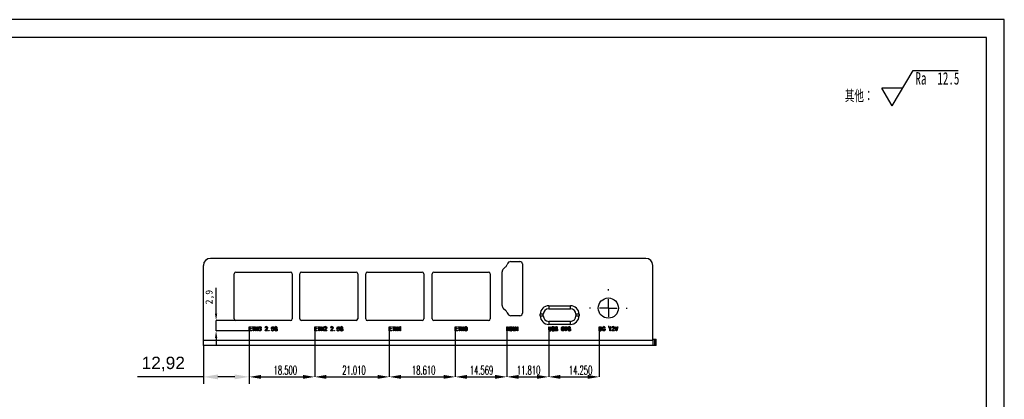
# Model space of a CAD drawing. Header units: millimetres. Extents: x 0 to 420, y 1689 to 1986.
# Tile 3 of 3: x 142 to 420, y 1879 to 1986. Entities that reach past the tile are written whole.
import ezdxf

# ---------------------------------------------------------------- set-up
doc = ezdxf.new("R2010")
doc.units = ezdxf.units.MM
for name, color, linetype in [('5', 7, 'Continuous'), ('9', 7, 'Continuous'), ('尺寸', 5, 'Continuous')]:
    doc.layers.add(name, color=color, linetype=linetype)
doc.layers.add('标注层', color=4, linetype='Continuous', lineweight=25)
doc.styles.add('SLDTEXTSTYLE0', font='TXT', dxfattribs={"width": 0.7, "bigfont": 'bigfont'})
doc.styles.add('SLDTEXTSTYLE2', font='TXT', dxfattribs={"width": 0.56, "bigfont": 'bigfont'})
doc.styles.add('SLDTEXTSTYLE5', font='TXT', dxfattribs={"width": 0.65})
doc.styles.get("Standard").update_dxf_attribs({"font": 'arial.ttf'})
doc.styles.add('黑体高度2mm', font='simhei.ttf', dxfattribs={"height": 2})
doc.dimstyles.new('ISO-25', dxfattribs={"dimtxt": 2.5, "dimasz": 2.5, "dimexe": 1.25, "dimexo": 0.625, "dimtad": 1, "dimtxsty": 'Standard', "dimcen": 2.5, "dimadec": 0, "dimazin": 0, "dimtfac": 1, "dimtmove": 0, "dimatfit": 3, "dimfxl": 1, "dimarcsym": 0})
doc.dimstyles.new('SLDDIMSTYLE0', dxfattribs={"dimtxt": 2.5, "dimasz": 3.302, "dimexe": 0, "dimexo": 0.0625, "dimtad": 1, "dimdec": 3, "dimrnd": 1e-09, "dimzin": 12, "dimdsep": 46, "dimtxsty": 'SLDTEXTSTYLE2', "dimsah": 1, "dimcen": 0.09, "dimadec": 0, "dimazin": 3, "dimtfac": 1, "dimtdec": 3, "dimtmove": 0, "dimatfit": 0, "dimfxl": 1, "dimfrac": 2, "dimtolj": 1, "dimtzin": 12, "dimarcsym": 0})
doc.dimstyles.new('SLDDIMSTYLE1', dxfattribs={"dimtxt": 2.5, "dimasz": 3.302, "dimexe": 0, "dimexo": 0.0625, "dimtad": 1, "dimdec": 3, "dimrnd": 1e-09, "dimzin": 4, "dimdsep": 46, "dimtxsty": 'SLDTEXTSTYLE2', "dimsah": 1, "dimcen": 0.09, "dimadec": 0, "dimazin": 1, "dimtfac": 1, "dimtdec": 3, "dimtmove": 0, "dimatfit": 0, "dimfxl": 1, "dimfrac": 2, "dimtolj": 1, "dimtzin": 12, "dimarcsym": 0})
doc.dimstyles.new('红色高度2mm', dxfattribs={"dimtxt": 2, "dimasz": 2, "dimexe": 0, "dimexo": 0, "dimtad": 1, "dimdec": 1, "dimtxsty": '黑体高度2mm', "dimcen": 2.5, "dimclrd": 1, "dimclre": 1, "dimclrt": 1, "dimadec": 0, "dimazin": 0, "dimtfac": 1, "dimtdec": 1, "dimtmove": 0, "dimatfit": 3, "dimfxl": 1, "dimarcsym": 0})

# ---------------------------------------------------------------- blocks, each defined once
blk = doc.blocks.new('SW_SFSYMBOL_0')
at = {"layer": '标注层', "color": 0}
for p, q in [((-6.55, -5), (-0.65, 5)), ((-0.65, 5), (12.02, 5)), ((-6.55, -5), (-9.49, 0)), ((-3.6, 0), (-9.49, 0))]:
    blk.add_line(p, q, dxfattribs=at)
at = {"layer": '标注层', "color": 0, "char_height": 3.5, "attachment_point": 1}
for s, insert, style in [('Ra  12.5', (0, 4.51), 'SLDTEXTSTYLE5'), ('其他：', (-19.93, -0.49), 'SLDTEXTSTYLE0')]:
    blk.add_mtext(s, dxfattribs=dict(at, insert=insert, style=style))
blk = doc.blocks.new('SW_CENTERMARKSYMBOL_0')
at = {"layer": '尺寸', "color": 0}
for p, q in [((0, 5), (0, 5.35)), ((-5, 0), (-5.35, 0)), ((0, 0), (-2.5, 0)), ((0, 0), (0, 2.5)), ((0, 0), (0, -2.5)), ((0, 0), (2.5, 0)), ((5, 0), (5.35, 0)), ((0, -5), (0, -5.35))]:
    blk.add_line(p, q, dxfattribs=at)
blk = doc.blocks.new('*D19')
at = {"color": 0, "linetype": 'Continuous', "lineweight": -2, "transparency": 16777216}
for p, q in [((206.97, 1898.29), (206.97, 1885.38)), ((225.47, 1898.29), (225.47, 1885.38)), ((210.27, 1885.38), (222.17, 1885.38))]:
    blk.add_line(p, q, dxfattribs=at)
at = {"color": 0, "linetype": 'Continuous', "transparency": 16777216}
for points in [[(210.27, 1885.93), (210.27, 1884.83), (206.97, 1885.38)], [(222.17, 1885.93), (222.17, 1884.83), (225.47, 1885.38)]]:
    blk.add_solid(points, dxfattribs=at)
at = {"layer": 'Defpoints', "color": 0, "linetype": 'Continuous', "transparency": 16777216}
for p in [(206.97, 1898.36), (225.47, 1898.36), (225.47, 1885.38)]:
    blk.add_point(p, dxfattribs=at)
at = {"color": 0, "linetype": 'Continuous', "lineweight": -3, "transparency": 16777216, "insert": (217.17, 1888.51), "char_height": 2.5, "attachment_point": 2, "style": 'SLDTEXTSTYLE2'}
blk.add_mtext('\\A1;18.500', dxfattribs=at)
blk = doc.blocks.new('*D20')
at = {"color": 0, "linetype": 'Continuous', "lineweight": -2, "transparency": 16777216}
for p, q in [((225.47, 1898.29), (225.47, 1885.38)), ((246.48, 1898.29), (246.48, 1885.38)), ((228.77, 1885.38), (243.18, 1885.38))]:
    blk.add_line(p, q, dxfattribs=at)
at = {"color": 0, "linetype": 'Continuous', "transparency": 16777216}
for points in [[(228.77, 1885.93), (228.77, 1884.83), (225.47, 1885.38)], [(243.18, 1885.93), (243.18, 1884.83), (246.48, 1885.38)]]:
    blk.add_solid(points, dxfattribs=at)
at = {"layer": 'Defpoints', "color": 0, "linetype": 'Continuous', "transparency": 16777216}
for p in [(225.47, 1898.36), (246.48, 1898.36), (246.48, 1885.38)]:
    blk.add_point(p, dxfattribs=at)
at = {"color": 0, "linetype": 'Continuous', "lineweight": -3, "transparency": 16777216, "insert": (236.53, 1888.51), "char_height": 2.5, "attachment_point": 2, "style": 'SLDTEXTSTYLE2'}
blk.add_mtext('\\A1;21.010', dxfattribs=at)
blk = doc.blocks.new('*D21')
at = {"color": 0, "linetype": 'Continuous', "lineweight": -2, "transparency": 16777216}
for p, q in [((246.48, 1898.29), (246.48, 1885.38)), ((265.09, 1898.29), (265.09, 1885.38)), ((249.78, 1885.38), (261.79, 1885.38))]:
    blk.add_line(p, q, dxfattribs=at)
at = {"color": 0, "linetype": 'Continuous', "transparency": 16777216}
for points in [[(249.78, 1885.93), (249.78, 1884.83), (246.48, 1885.38)], [(261.79, 1885.93), (261.79, 1884.83), (265.09, 1885.38)]]:
    blk.add_solid(points, dxfattribs=at)
at = {"layer": 'Defpoints', "color": 0, "linetype": 'Continuous', "transparency": 16777216}
for p in [(246.48, 1898.36), (265.09, 1898.36), (265.09, 1885.38)]:
    blk.add_point(p, dxfattribs=at)
at = {"color": 0, "linetype": 'Continuous', "lineweight": -3, "transparency": 16777216, "insert": (256.19, 1888.51), "char_height": 2.5, "attachment_point": 2, "style": 'SLDTEXTSTYLE2'}
blk.add_mtext('\\A1;18.610', dxfattribs=at)
blk = doc.blocks.new('*D22')
at = {"color": 0, "linetype": 'Continuous', "lineweight": -2, "transparency": 16777216}
for p, q in [((265.09, 1898.29), (265.09, 1885.38)), ((279.66, 1898.29), (279.66, 1885.38)), ((268.39, 1885.38), (276.36, 1885.38))]:
    blk.add_line(p, q, dxfattribs=at)
at = {"color": 0, "linetype": 'Continuous', "transparency": 16777216}
for points in [[(268.39, 1885.93), (268.39, 1884.83), (265.09, 1885.38)], [(276.36, 1885.93), (276.36, 1884.83), (279.66, 1885.38)]]:
    blk.add_solid(points, dxfattribs=at)
at = {"layer": 'Defpoints', "color": 0, "linetype": 'Continuous', "transparency": 16777216}
for p in [(265.09, 1898.36), (279.66, 1898.36), (279.66, 1885.38)]:
    blk.add_point(p, dxfattribs=at)
at = {"color": 0, "linetype": 'Continuous', "lineweight": -3, "transparency": 16777216, "insert": (272.52, 1888.51), "char_height": 2.5, "attachment_point": 2, "style": 'SLDTEXTSTYLE2'}
blk.add_mtext('\\A1;14.569', dxfattribs=at)
blk = doc.blocks.new('*D23')
at = {"color": 0, "linetype": 'Continuous', "lineweight": -2, "transparency": 16777216}
for p, q in [((279.66, 1898.29), (279.66, 1885.38)), ((291.47, 1899.49), (291.47, 1885.38)), ((282.96, 1885.38), (288.17, 1885.38))]:
    blk.add_line(p, q, dxfattribs=at)
at = {"color": 0, "linetype": 'Continuous', "transparency": 16777216}
for points in [[(282.96, 1885.93), (282.96, 1884.83), (279.66, 1885.38)], [(288.17, 1885.93), (288.17, 1884.83), (291.47, 1885.38)]]:
    blk.add_solid(points, dxfattribs=at)
at = {"layer": 'Defpoints', "color": 0, "linetype": 'Continuous', "transparency": 16777216}
for p in [(279.66, 1898.36), (291.47, 1899.56), (291.47, 1885.38)]:
    blk.add_point(p, dxfattribs=at)
at = {"color": 0, "linetype": 'Continuous', "lineweight": -3, "transparency": 16777216, "insert": (285.81, 1888.51), "char_height": 2.5, "attachment_point": 2, "style": 'SLDTEXTSTYLE2'}
blk.add_mtext('\\A1;11.810', dxfattribs=at)
blk = doc.blocks.new('*D24')
at = {"color": 0, "linetype": 'Continuous', "lineweight": -2, "transparency": 16777216}
for p, q in [((291.47, 1898.65), (291.47, 1885.38)), ((305.72, 1898.29), (305.72, 1885.38)), ((294.77, 1885.38), (302.42, 1885.38))]:
    blk.add_line(p, q, dxfattribs=at)
at = {"color": 0, "linetype": 'Continuous', "transparency": 16777216}
for points in [[(294.77, 1885.93), (294.77, 1884.83), (291.47, 1885.38)], [(302.42, 1885.93), (302.42, 1884.83), (305.72, 1885.38)]]:
    blk.add_solid(points, dxfattribs=at)
at = {"layer": 'Defpoints', "color": 0, "linetype": 'Continuous', "transparency": 16777216}
for p in [(291.47, 1898.71), (305.72, 1898.36), (305.72, 1885.38)]:
    blk.add_point(p, dxfattribs=at)
at = {"color": 0, "linetype": 'Continuous', "lineweight": -3, "transparency": 16777216, "insert": (300.47, 1888.51), "char_height": 2.5, "attachment_point": 2, "style": 'SLDTEXTSTYLE2'}
blk.add_mtext('\\A1;14.250', dxfattribs=at)
blk = doc.blocks.new('*D26')
at = {"color": 1, "lineweight": -2, "transparency": 16777216}
for p, q in [((197.63, 1903.27), (197.63, 1910.58)), ((203.23, 1901.27), (197.63, 1901.27)), ((197.63, 1898.36), (197.63, 1901.27)), ((206.97, 1898.36), (197.63, 1898.36)), ((197.63, 1896.36), (197.63, 1894.36))]:
    blk.add_line(p, q, dxfattribs=at)
at = {"color": 1, "transparency": 16777216}
for points in [[(197.3, 1903.27), (197.96, 1903.27), (197.63, 1901.27)], [(197.3, 1896.36), (197.96, 1896.36), (197.63, 1898.36)]]:
    blk.add_solid(points, dxfattribs=at)
at = {"layer": 'Defpoints', "color": 0, "transparency": 16777216}
for p in [(197.63, 1901.27), (203.23, 1901.27), (206.97, 1898.36)]:
    blk.add_point(p, dxfattribs=at)
at = {"color": 1, "transparency": 16777216, "insert": (195.88, 1907.92), "char_height": 2, "attachment_point": 5, "rotation": 90, "style": '黑体高度2mm'}
blk.add_mtext('2,9', dxfattribs=at)
blk = doc.blocks.new('*D25')
at = {"color": 0, "lineweight": -2, "transparency": 16777216}
for p, q in [((206.97, 1898.36), (206.97, 1883.38)), ((194.05, 1894.22), (194.05, 1883.38)), ((194.05, 1885.38), (175.48, 1885.38)), ((202.89, 1885.38), (198.13, 1885.38))]:
    blk.add_line(p, q, dxfattribs=at)
at = {"color": 0, "transparency": 16777216}
for points in [[(198.13, 1886.06), (198.13, 1884.7), (194.05, 1885.38)], [(202.89, 1886.06), (202.89, 1884.7), (206.97, 1885.38)]]:
    blk.add_solid(points, dxfattribs=at)
at = {"layer": 'Defpoints', "color": 0, "transparency": 16777216}
for p in [(206.97, 1898.36), (194.05, 1894.22), (194.05, 1885.38)]:
    blk.add_point(p, dxfattribs=at)
at = {"color": 0, "transparency": 16777216, "insert": (182.73, 1889.01), "char_height": 3.5, "attachment_point": 5}
blk.add_mtext('12,92', dxfattribs=at)

msp = doc.modelspace()

# ---------------------------------------------------------------- linework, layer by layer
at = {"color": 7, "linetype": 'Continuous', "lineweight": 25}
for p, q in [((194.0547, 1895.7218), (194.0547, 1916.8718)), ((318.8547, 1918.8718), (196.0547, 1918.8718)), ((279.7295, 1917.1681), (279.7131, 1917.1162)), ((280.8261, 1917.9718), (283.3597, 1917.9718)), ((284.0597, 1917.2718), (284.0597, 1903.3718)), ((320.8547, 1895.7218), (320.8547, 1916.8718)), ((202.7347, 1901.7718), (202.7347, 1914.4718)), ((203.2347, 1914.9718), (218.6147, 1914.9718)), ((219.1147, 1914.4718), (219.1147, 1901.7718)), ((221.2347, 1901.8218), (221.2347, 1914.4718)), ((221.7347, 1914.9718), (237.1147, 1914.9718)), ((237.6147, 1914.4718), (237.6147, 1901.8218)), ((239.8447, 1901.7718), (239.8447, 1914.4718)), ((240.3447, 1914.9718), (255.7247, 1914.9718)), ((256.2247, 1914.4718), (256.2247, 1901.7718)), ((258.6047, 1901.7718), (258.6047, 1914.4718)), ((259.1047, 1914.9718), (274.4847, 1914.9718)), ((274.9847, 1914.4718), (274.9847, 1901.7718)), ((278.3097, 1905.5918), (278.3097, 1915.0519)), ((279.2963, 1916.4622), (278.6826, 1915.8996)), ((278.6826, 1904.7441), (279.2963, 1904.1815)), ((279.7131, 1903.5274), (279.7295, 1903.4755)), ((289.9247, 1903.0718), (289.0747, 1903.0718)), ((289.0747, 1902.6218), (289.0747, 1903.0718)), ((289.9247, 1902.6218), (289.9247, 1903.0718)), ((291.4747, 1905.4718), (291.4747, 1904.6218)), ((291.4747, 1905.4718), (297.6147, 1905.4718)), ((291.4747, 1904.6218), (297.6147, 1904.6218)), ((297.6147, 1904.6218), (297.6147, 1905.4718)), ((299.1647, 1903.0718), (299.1647, 1902.6218)), ((300.0147, 1903.0718), (299.1647, 1903.0718)), ((300.0147, 1903.0718), (300.0147, 1902.6218)), ((218.6147, 1901.2718), (203.2347, 1901.2718)), ((237.1147, 1901.3218), (221.7347, 1901.3218)), ((255.7247, 1901.2718), (240.3447, 1901.2718)), ((274.4847, 1901.2718), (259.1047, 1901.2718)), ((283.3597, 1902.6718), (280.8261, 1902.6718)), ((289.0747, 1902.6218), (289.9247, 1902.6218)), ((291.4747, 1901.0718), (291.4747, 1900.2218)), ((297.6147, 1901.0718), (291.4747, 1901.0718)), ((297.6147, 1900.2218), (291.4747, 1900.2218)), ((297.6147, 1900.2218), (297.6147, 1901.0718)), ((299.1647, 1902.6218), (300.0147, 1902.6218)), ((194.0547, 1895.7218), (320.8547, 1895.7218)), ((194.0547, 1894.2218), (194.0547, 1895.7218)), ((320.8547, 1896.0218), (321.3384, 1896.0218)), ((320.8547, 1895.7218), (320.8547, 1894.2218)), ((321.3384, 1896.0218), (321.3384, 1894.2218)), ((321.3384, 1896.0218), (321.7447, 1896.0218)), ((321.7447, 1894.2218), (321.7447, 1896.0218)), ((320.8547, 1894.2218), (194.0547, 1894.2218)), ((321.3384, 1894.2218), (320.8547, 1894.2218)), ((321.7447, 1894.2218), (321.3384, 1894.2218))]:
    msp.add_line(p, q, dxfattribs=at)
at = {"color": 7, "linetype": 'Continuous', "lineweight": -3}
for p, q in [((206.9729, 1898.3569), (206.9729, 1899.5569)), ((206.9729, 1899.5569), (207.6536, 1899.5569)), ((207.6887, 1898.3569), (206.9729, 1898.3569)), ((207.6536, 1899.4236), (207.1343, 1899.4236)), ((207.1343, 1899.4236), (207.1343, 1899.0517)), ((207.1343, 1899.0517), (207.6115, 1899.0517)), ((207.6115, 1898.9183), (207.1343, 1898.9183)), ((207.1343, 1898.9183), (207.1343, 1898.4903)), ((207.1343, 1898.4903), (207.6887, 1898.4903)), ((207.6115, 1899.0517), (207.6115, 1898.9183)), ((207.6536, 1899.5569), (207.6536, 1899.4236)), ((207.6887, 1898.4903), (207.6887, 1898.3569)), ((207.8501, 1899.4236), (207.8501, 1899.5569)), ((207.8501, 1899.5569), (208.5729, 1899.5569)), ((208.1308, 1899.4236), (207.8501, 1899.4236)), ((208.1308, 1898.3569), (208.1308, 1899.4236)), ((208.2922, 1898.3569), (208.1308, 1898.3569)), ((208.5729, 1899.4236), (208.2922, 1899.4236)), ((208.2922, 1899.4236), (208.2922, 1898.3569)), ((208.5729, 1899.5569), (208.5729, 1899.4236)), ((208.7484, 1898.3569), (208.7484, 1899.5569)), ((208.7484, 1899.5569), (208.9098, 1899.5569)), ((208.9098, 1898.3569), (208.7484, 1898.3569)), ((208.9098, 1899.5569), (208.9098, 1899.0517)), ((208.9098, 1899.0517), (209.3098, 1899.0517)), ((209.3098, 1898.9183), (208.9098, 1898.9183)), ((208.9098, 1898.9183), (208.9098, 1898.3569)), ((209.3098, 1899.0517), (209.3098, 1899.5569)), ((209.3098, 1899.5569), (209.4712, 1899.5569)), ((209.3098, 1898.3569), (209.3098, 1898.9183)), ((209.4712, 1898.3569), (209.3098, 1898.3569)), ((209.4712, 1899.5569), (209.4712, 1898.3569)), ((209.6396, 1898.6657), (209.7659, 1898.6868)), ((209.78, 1899.2411), (209.6536, 1899.2622)), ((209.9273, 1898.9464), (209.9273, 1899.0376)), ((211.5554, 1899.2411), (211.4221, 1899.2622)), ((211.4501, 1898.3639), (211.4501, 1898.392)), ((212.1589, 1898.3639), (211.4501, 1898.3639)), ((211.6536, 1898.4903), (212.1589, 1898.4903)), ((212.1589, 1898.4903), (212.1589, 1898.3639)), ((212.4045, 1898.3569), (212.4045, 1898.5113)), ((212.4045, 1898.5113), (212.5659, 1898.5113)), ((212.5659, 1898.3569), (212.4045, 1898.3569)), ((212.5659, 1898.5113), (212.5659, 1898.3569)), ((213.1905, 1898.6587), (213.3168, 1898.6938)), ((213.3449, 1898.9324), (213.2256, 1898.9464)), ((213.3589, 1899.5499), (213.9133, 1899.5499)), ((213.9133, 1899.4236), (213.4642, 1899.4236)), ((213.9133, 1899.5499), (213.9133, 1899.4236)), ((214.5028, 1898.8271), (214.5028, 1898.9604)), ((214.5028, 1898.9604), (214.8607, 1898.9604)), ((214.7203, 1898.8271), (214.5028, 1898.8271)), ((214.8607, 1899.1429), (214.7063, 1899.1429)), ((214.7203, 1898.7499), (214.7203, 1898.8271)), ((214.7414, 1898.3429), (214.7203, 1898.4411)), ((214.8607, 1898.3429), (214.7414, 1898.3429)), ((214.8607, 1898.9604), (214.8607, 1898.3429)), ((225.4729, 1898.3569), (225.4729, 1899.5569)), ((225.4729, 1899.5569), (226.1536, 1899.5569)), ((226.1887, 1898.3569), (225.4729, 1898.3569)), ((226.1536, 1899.4236), (225.6343, 1899.4236)), ((225.6343, 1899.4236), (225.6343, 1899.0517)), ((225.6343, 1899.0517), (226.1115, 1899.0517)), ((226.1115, 1898.9183), (225.6343, 1898.9183)), ((225.6343, 1898.9183), (225.6343, 1898.4903)), ((225.6343, 1898.4903), (226.1887, 1898.4903)), ((226.1115, 1899.0517), (226.1115, 1898.9183)), ((226.1536, 1899.5569), (226.1536, 1899.4236)), ((226.1887, 1898.4903), (226.1887, 1898.3569)), ((226.3501, 1899.4236), (226.3501, 1899.5569)), ((226.3501, 1899.5569), (227.0729, 1899.5569)), ((226.6308, 1899.4236), (226.3501, 1899.4236)), ((226.6308, 1898.3569), (226.6308, 1899.4236)), ((226.7922, 1898.3569), (226.6308, 1898.3569)), ((227.0729, 1899.4236), (226.7922, 1899.4236)), ((226.7922, 1899.4236), (226.7922, 1898.3569)), ((227.0729, 1899.5569), (227.0729, 1899.4236)), ((227.2484, 1898.3569), (227.2484, 1899.5569)), ((227.2484, 1899.5569), (227.4098, 1899.5569)), ((227.4098, 1898.3569), (227.2484, 1898.3569)), ((227.4098, 1899.5569), (227.4098, 1899.0517)), ((227.4098, 1899.0517), (227.8098, 1899.0517)), ((227.8098, 1898.9183), (227.4098, 1898.9183)), ((227.4098, 1898.9183), (227.4098, 1898.3569)), ((227.8098, 1899.0517), (227.8098, 1899.5569)), ((227.8098, 1899.5569), (227.9712, 1899.5569)), ((227.8098, 1898.3569), (227.8098, 1898.9183)), ((227.9712, 1898.3569), (227.8098, 1898.3569)), ((227.9712, 1899.5569), (227.9712, 1898.3569)), ((228.2589, 1899.2411), (228.1256, 1899.2622)), ((228.1536, 1898.3639), (228.1536, 1898.392)), ((228.8624, 1898.3639), (228.1536, 1898.3639)), ((228.3571, 1898.4903), (228.8624, 1898.4903)), ((228.8624, 1898.4903), (228.8624, 1898.3639)), ((230.0554, 1899.2411), (229.9221, 1899.2622)), ((229.9501, 1898.3639), (229.9501, 1898.392)), ((230.6589, 1898.3639), (229.9501, 1898.3639)), ((230.1536, 1898.4903), (230.6589, 1898.4903)), ((230.6589, 1898.4903), (230.6589, 1898.3639)), ((230.9045, 1898.3569), (230.9045, 1898.5113)), ((230.9045, 1898.5113), (231.0659, 1898.5113)), ((231.0659, 1898.3569), (230.9045, 1898.3569)), ((231.0659, 1898.5113), (231.0659, 1898.3569)), ((231.6905, 1898.6587), (231.8168, 1898.6938)), ((231.8449, 1898.9324), (231.7256, 1898.9464)), ((231.8589, 1899.5499), (232.4133, 1899.5499)), ((232.4133, 1899.4236), (231.9642, 1899.4236)), ((232.4133, 1899.5499), (232.4133, 1899.4236)), ((233.0028, 1898.8271), (233.0028, 1898.9604)), ((233.0028, 1898.9604), (233.3607, 1898.9604)), ((233.2203, 1898.8271), (233.0028, 1898.8271)), ((233.3607, 1899.1429), (233.2063, 1899.1429)), ((233.2203, 1898.7499), (233.2203, 1898.8271)), ((233.2414, 1898.3429), (233.2203, 1898.4411)), ((233.3607, 1898.3429), (233.2414, 1898.3429)), ((233.3607, 1898.9604), (233.3607, 1898.3429)), ((246.4829, 1898.3569), (246.4829, 1899.5569)), ((246.4829, 1899.5569), (247.1636, 1899.5569)), ((247.1987, 1898.3569), (246.4829, 1898.3569)), ((247.1636, 1899.4236), (246.6443, 1899.4236)), ((246.6443, 1899.4236), (246.6443, 1899.0517)), ((246.6443, 1899.0517), (247.1215, 1899.0517)), ((247.1215, 1898.9183), (246.6443, 1898.9183)), ((246.6443, 1898.9183), (246.6443, 1898.4903)), ((246.6443, 1898.4903), (247.1987, 1898.4903)), ((247.1215, 1899.0517), (247.1215, 1898.9183)), ((247.1636, 1899.5569), (247.1636, 1899.4236)), ((247.1987, 1898.4903), (247.1987, 1898.3569)), ((247.3601, 1899.4236), (247.3601, 1899.5569)), ((247.3601, 1899.5569), (248.0829, 1899.5569)), ((247.6408, 1899.4236), (247.3601, 1899.4236)), ((247.6408, 1898.3569), (247.6408, 1899.4236)), ((247.8022, 1898.3569), (247.6408, 1898.3569)), ((248.0829, 1899.4236), (247.8022, 1899.4236)), ((247.8022, 1899.4236), (247.8022, 1898.3569)), ((248.0829, 1899.5569), (248.0829, 1899.4236)), ((248.2584, 1898.3569), (248.2584, 1899.5569)), ((248.2584, 1899.5569), (248.4198, 1899.5569)), ((248.4198, 1898.3569), (248.2584, 1898.3569)), ((248.4198, 1899.5569), (248.4198, 1899.0517)), ((248.4198, 1899.0517), (248.8198, 1899.0517)), ((248.8198, 1898.9183), (248.4198, 1898.9183)), ((248.4198, 1898.9183), (248.4198, 1898.3569)), ((248.8198, 1899.0517), (248.8198, 1899.5569)), ((248.8198, 1899.5569), (248.9812, 1899.5569)), ((248.8198, 1898.3569), (248.8198, 1898.9183)), ((248.9812, 1898.3569), (248.8198, 1898.3569)), ((248.9812, 1899.5569), (248.9812, 1898.3569)), ((249.2408, 1899.1569), (249.2408, 1899.2903)), ((249.4724, 1898.3639), (249.4724, 1899.3324)), ((249.6128, 1898.3639), (249.4724, 1898.3639)), ((249.5286, 1899.571), (249.6128, 1899.571)), ((249.6128, 1899.571), (249.6128, 1898.3639)), ((265.0929, 1898.3569), (265.0929, 1899.5569)), ((265.0929, 1899.5569), (265.7736, 1899.5569)), ((265.8087, 1898.3569), (265.0929, 1898.3569)), ((265.7736, 1899.4236), (265.2543, 1899.4236)), ((265.2543, 1899.4236), (265.2543, 1899.0517)), ((265.2543, 1899.0517), (265.7315, 1899.0517)), ((265.7315, 1898.9183), (265.2543, 1898.9183)), ((265.2543, 1898.9183), (265.2543, 1898.4903)), ((265.2543, 1898.4903), (265.8087, 1898.4903)), ((265.7315, 1899.0517), (265.7315, 1898.9183)), ((265.7736, 1899.5569), (265.7736, 1899.4236)), ((265.8087, 1898.4903), (265.8087, 1898.3569)), ((265.9701, 1899.4236), (265.9701, 1899.5569)), ((265.9701, 1899.5569), (266.6929, 1899.5569)), ((266.2508, 1899.4236), (265.9701, 1899.4236)), ((266.2508, 1898.3569), (266.2508, 1899.4236)), ((266.4122, 1898.3569), (266.2508, 1898.3569)), ((266.6929, 1899.4236), (266.4122, 1899.4236)), ((266.4122, 1899.4236), (266.4122, 1898.3569)), ((266.6929, 1899.5569), (266.6929, 1899.4236)), ((266.8684, 1898.3569), (266.8684, 1899.5569)), ((266.8684, 1899.5569), (267.0298, 1899.5569)), ((267.0298, 1898.3569), (266.8684, 1898.3569)), ((267.0298, 1899.5569), (267.0298, 1899.0517)), ((267.0298, 1899.0517), (267.4298, 1899.0517)), ((267.4298, 1898.9183), (267.0298, 1898.9183)), ((267.0298, 1898.9183), (267.0298, 1898.3569)), ((267.4298, 1899.0517), (267.4298, 1899.5569)), ((267.4298, 1899.5569), (267.5912, 1899.5569)), ((267.4298, 1898.3569), (267.4298, 1898.9183)), ((267.5912, 1898.3569), (267.4298, 1898.3569)), ((267.5912, 1899.5569), (267.5912, 1898.3569)), ((279.6619, 1898.3569), (279.6619, 1899.5569)), ((279.6619, 1899.5569), (279.8233, 1899.5569)), ((279.8233, 1898.3569), (279.6619, 1898.3569)), ((279.8233, 1899.5569), (279.8233, 1899.0517)), ((279.8233, 1899.0517), (280.2233, 1899.0517)), ((280.2233, 1898.9183), (279.8233, 1898.9183)), ((279.8233, 1898.9183), (279.8233, 1898.3569)), ((280.2233, 1899.0517), (280.2233, 1899.5569)), ((280.2233, 1899.5569), (280.3847, 1899.5569)), ((280.2233, 1898.3569), (280.2233, 1898.9183)), ((280.3847, 1898.3569), (280.2233, 1898.3569)), ((280.3847, 1899.5569), (280.3847, 1898.3569)), ((280.5601, 1898.3569), (280.5601, 1899.5569)), ((280.5601, 1899.5569), (280.7987, 1899.5569)), ((280.7987, 1898.3569), (280.5601, 1898.3569)), ((280.7987, 1899.4236), (280.7215, 1899.4236)), ((280.7215, 1899.4236), (280.7215, 1898.4903)), ((280.7215, 1898.4903), (280.7987, 1898.4903)), ((281.4443, 1898.3569), (281.4443, 1899.5569)), ((281.4443, 1899.5569), (281.6619, 1899.5569)), ((281.5847, 1898.3569), (281.4443, 1898.3569)), ((281.5987, 1899.2131), (281.5847, 1899.2131)), ((281.5847, 1899.2131), (281.5847, 1898.3569)), ((281.7671, 1898.3569), (281.5987, 1899.2131)), ((281.6619, 1899.5569), (281.8163, 1898.7639)), ((281.8794, 1898.3569), (281.7671, 1898.3569)), ((281.8163, 1898.7639), (281.8303, 1898.7639)), ((281.8303, 1898.7639), (281.9847, 1899.5569)), ((282.0478, 1899.2131), (281.8794, 1898.3569)), ((281.9847, 1899.5569), (282.2022, 1899.5569)), ((282.0619, 1899.2131), (282.0478, 1899.2131)), ((282.0619, 1898.3569), (282.0619, 1899.2131)), ((282.2022, 1898.3569), (282.0619, 1898.3569)), ((282.2022, 1899.5569), (282.2022, 1898.3569)), ((282.6373, 1898.3569), (282.6373, 1899.5569)), ((282.6373, 1899.5569), (282.7987, 1899.5569)), ((282.7987, 1898.3569), (282.6373, 1898.3569)), ((282.7987, 1899.5569), (282.7987, 1898.3569)), ((291.4719, 1898.7078), (291.4719, 1899.5569)), ((291.4719, 1899.5569), (291.6333, 1899.5569)), ((291.6333, 1899.5569), (291.6333, 1898.7078)), ((292.0403, 1898.7078), (292.0403, 1899.5569)), ((292.0403, 1899.5569), (292.2017, 1899.5569)), ((292.2017, 1899.5569), (292.2017, 1898.7078)), ((292.3561, 1898.6868), (292.3561, 1898.7359)), ((292.3561, 1898.7359), (292.5175, 1898.7359)), ((292.5175, 1898.7359), (292.5175, 1898.6938)), ((293.0719, 1899.2271), (292.9105, 1899.2271)), ((293.2684, 1898.3569), (293.2684, 1899.5569)), ((293.2684, 1899.5569), (293.6333, 1899.5569)), ((293.6193, 1898.3569), (293.2684, 1898.3569)), ((293.6403, 1899.4236), (293.4298, 1899.4236)), ((293.4298, 1899.4236), (293.4298, 1899.0517)), ((293.4298, 1899.0517), (293.6333, 1899.0517)), ((293.6122, 1898.9183), (293.4298, 1898.9183)), ((293.4298, 1898.9183), (293.4298, 1898.4903)), ((293.4298, 1898.4903), (293.5912, 1898.4903)), ((295.9631, 1899.4236), (295.9631, 1899.5569)), ((295.9631, 1899.5569), (296.6859, 1899.5569)), ((296.2438, 1899.4236), (295.9631, 1899.4236)), ((296.2438, 1898.3569), (296.2438, 1899.4236)), ((296.4052, 1898.3569), (296.2438, 1898.3569)), ((296.6859, 1899.4236), (296.4052, 1899.4236)), ((296.4052, 1899.4236), (296.4052, 1898.3569)), ((296.6859, 1899.5569), (296.6859, 1899.4236)), ((297.2263, 1898.8271), (297.2263, 1898.9604)), ((297.2263, 1898.9604), (297.5842, 1898.9604)), ((297.4438, 1898.8271), (297.2263, 1898.8271)), ((297.5842, 1899.1429), (297.4298, 1899.1429)), ((297.4438, 1898.7499), (297.4438, 1898.8271)), ((297.4649, 1898.3429), (297.4438, 1898.4411)), ((297.5842, 1898.3429), (297.4649, 1898.3429)), ((297.5842, 1898.9604), (297.5842, 1898.3429)), ((305.7219, 1898.3569), (305.7219, 1899.5569)), ((305.7219, 1899.5569), (305.9605, 1899.5569)), ((305.9605, 1898.3569), (305.7219, 1898.3569)), ((305.9605, 1899.4236), (305.8833, 1899.4236)), ((305.8833, 1899.4236), (305.8833, 1898.4903)), ((305.8833, 1898.4903), (305.9605, 1898.4903)), ((307.371, 1899.1289), (307.2166, 1899.1289)), ((307.2166, 1898.8341), (307.378, 1898.8341)), ((308.5008, 1899.1569), (308.5008, 1899.2903)), ((308.7324, 1898.3639), (308.7324, 1899.3324)), ((308.8728, 1898.3639), (308.7324, 1898.3639)), ((308.7886, 1899.571), (308.8728, 1899.571)), ((308.8728, 1899.571), (308.8728, 1898.3639)), ((309.4271, 1899.2411), (309.2938, 1899.2622)), ((309.3219, 1898.3639), (309.3219, 1898.392)), ((310.0307, 1898.3639), (309.3219, 1898.3639)), ((309.5254, 1898.4903), (310.0307, 1898.4903)), ((310.0307, 1898.4903), (310.0307, 1898.3639)), ((310.5008, 1898.3429), (310.15, 1899.5569)), ((310.15, 1899.5569), (310.3184, 1899.5569)), ((310.3184, 1899.5569), (310.564, 1898.6376)), ((310.6412, 1898.3429), (310.5008, 1898.3429)), ((310.564, 1898.6376), (310.578, 1898.6376)), ((310.578, 1898.6376), (310.8236, 1899.5569)), ((310.9921, 1899.5569), (310.6412, 1898.3429)), ((310.8236, 1899.5569), (310.9921, 1899.5569))]:
    msp.add_line(p, q, dxfattribs=at)
at = {"color": 7, "linetype": 'Continuous', "lineweight": -3, "flags": 128}
for points in [[(210.173, 1898.9955), (210.252, 1898.9493), (210.3148, 1898.8827), (210.353, 1898.7998), (210.3632, 1898.7088), (210.346, 1898.588), (210.2896, 1898.4803), (210.1979, 1898.4), (210.0851, 1898.3542), (209.9633, 1898.3485), (209.8457, 1898.3803), (209.7452, 1898.4492), (209.6756, 1898.5491), (209.6396, 1898.6657)], [(209.6537, 1899.2622), (209.7044, 1899.3796), (209.779, 1899.4833), (209.8858, 1899.5521), (210.0115, 1899.5741), (210.1381, 1899.5593), (210.2509, 1899.5005), (210.3244, 1899.3972), (210.346, 1899.2719), (210.3243, 1899.1606), (210.2618, 1899.0663), (210.1729, 1898.9955)], [(209.7659, 1898.6868), (209.8031, 1898.6028), (209.8614, 1898.5319), (209.9413, 1898.4878), (210.0439, 1898.4826), (210.1367, 1898.5254), (210.185, 1898.5857), (210.2116, 1898.6583), (210.2141, 1898.7356), (210.1929, 1898.81), (210.1372, 1898.8757), (210.0602, 1898.9155), (209.9273, 1898.9464)], [(209.9273, 1899.0376), (210.0124, 1899.0514), (210.0933, 1899.0808), (210.1599, 1899.1349), (210.1909, 1899.1913), (210.2015, 1899.2549), (210.1949, 1899.3191), (210.1679, 1899.3775), (210.1203, 1899.4209), (210.0611, 1899.4465), (209.9969, 1899.4525), (209.9338, 1899.4388), (209.8629, 1899.3911), (209.8138, 1899.3204), (209.78, 1899.2411)], [(211.4501, 1898.392), (211.4758, 1898.4872), (211.5336, 1898.5672), (211.604, 1898.6369), (211.756, 1898.8143), (211.8407, 1898.9246), (211.9186, 1899.0397), (211.9787, 1899.1648), (211.9953, 1899.2419), (211.987, 1899.3201), (211.9472, 1899.3877), (211.8828, 1899.4327), (211.7791, 1899.4422), (211.6813, 1899.4048), (211.6035, 1899.3345), (211.5554, 1899.2411)], [(211.773, 1899.578), (211.8658, 1899.579), (211.9559, 1899.5571), (212.0358, 1899.51), (212.0963, 1899.4399), (212.1416, 1899.3091), (212.1317, 1899.1706), (212.079, 1899.0417), (212.0052, 1898.9234), (211.8342, 1898.703), (211.6536, 1898.4903)], [(213.394, 1899.1218), (213.5127, 1899.1612), (213.6375, 1899.1632), (213.7577, 1899.1289), (213.8605, 1899.0586), (213.9233, 1898.9506), (213.9558, 1898.8299), (213.9557, 1898.7048), (213.9267, 1898.5831), (213.8651, 1898.4746), (213.7678, 1898.3965), (213.6514, 1898.351), (213.5267, 1898.3425), (213.4052, 1898.3708), (213.2995, 1898.4372), (213.2281, 1898.5393), (213.1905, 1898.6587)], [(213.3168, 1898.6938), (213.3466, 1898.6075), (213.3967, 1898.5315), (213.4743, 1898.4856), (213.5651, 1898.4767), (213.6541, 1898.495), (213.7286, 1898.5471), (213.7809, 1898.6216), (213.8068, 1898.7089), (213.811, 1898.8), (213.7929, 1898.8893), (213.7457, 1898.9671), (213.6727, 1899.0209), (213.584, 1899.041), (213.4933, 1899.0318), (213.4097, 1898.9961), (213.3449, 1898.9324)], [(213.4642, 1899.4236), (213.4291, 1899.2536), (213.394, 1899.1218)], [(214.1238, 1898.9183), (214.1292, 1899.0605), (214.1491, 1899.2014), (214.1908, 1899.3373), (214.2432, 1899.4301), (214.3173, 1899.5065), (214.4115, 1899.5556), (214.5168, 1899.571)], [(214.5028, 1898.3429), (214.4082, 1898.3581), (214.3229, 1898.4018), (214.2514, 1898.4658), (214.196, 1898.5442), (214.1511, 1898.664), (214.1298, 1898.7903), (214.1238, 1898.9183)], [(214.5168, 1899.4376), (214.4423, 1899.4221), (214.3825, 1899.3753), (214.343, 1899.3099), (214.3195, 1899.237), (214.2975, 1899.0855), (214.2922, 1898.9324)], [(214.2922, 1898.9324), (214.2986, 1898.791), (214.3252, 1898.6522), (214.3538, 1898.5877), (214.3979, 1898.5325), (214.4552, 1898.4914), (214.5238, 1898.4762)], [(214.7063, 1899.1429), (214.6995, 1899.2414), (214.6727, 1899.3361), (214.6106, 1899.4114), (214.5657, 1899.4315), (214.5168, 1899.4376)], [(214.5238, 1898.4762), (214.6157, 1898.4981), (214.6825, 1898.5648), (214.7127, 1898.6549), (214.7203, 1898.7499)], [(228.1537, 1898.392), (228.1793, 1898.4872), (228.2371, 1898.5672), (228.3075, 1898.6369), (228.4595, 1898.8143), (228.5442, 1898.9246), (228.6222, 1899.0397), (228.6822, 1899.1648), (228.6988, 1899.2419), (228.6905, 1899.3201), (228.6507, 1899.3877), (228.5863, 1899.4327), (228.4826, 1899.4422), (228.3848, 1899.4048), (228.307, 1899.3345), (228.2589, 1899.2411)], [(228.4764, 1899.578), (228.5693, 1899.579), (228.6594, 1899.5571), (228.7394, 1899.51), (228.7998, 1899.4399), (228.8451, 1899.3091), (228.8352, 1899.1706), (228.7825, 1899.0417), (228.7087, 1898.9234), (228.5377, 1898.703), (228.3571, 1898.4903)], [(229.9501, 1898.392), (229.9758, 1898.4872), (230.0336, 1898.5672), (230.104, 1898.6369), (230.256, 1898.8143), (230.3407, 1898.9246), (230.4186, 1899.0397), (230.4787, 1899.1648), (230.4953, 1899.2419), (230.487, 1899.3201), (230.4472, 1899.3877), (230.3828, 1899.4327), (230.2791, 1899.4422), (230.1813, 1899.4048), (230.1035, 1899.3345), (230.0554, 1899.2411)], [(230.273, 1899.578), (230.3658, 1899.579), (230.4559, 1899.5571), (230.5358, 1899.51), (230.5963, 1899.4399), (230.6416, 1899.3091), (230.6317, 1899.1706), (230.579, 1899.0417), (230.5052, 1898.9234), (230.3342, 1898.703), (230.1536, 1898.4903)], [(231.894, 1899.1218), (232.0127, 1899.1612), (232.1375, 1899.1632), (232.2577, 1899.1289), (232.3605, 1899.0586), (232.4233, 1898.9506), (232.4558, 1898.8299), (232.4557, 1898.7048), (232.4267, 1898.5831), (232.3651, 1898.4746), (232.2678, 1898.3965), (232.1514, 1898.351), (232.0267, 1898.3425), (231.9052, 1898.3708), (231.7995, 1898.4372), (231.7281, 1898.5393), (231.6905, 1898.6587)], [(231.8168, 1898.6938), (231.8466, 1898.6075), (231.8967, 1898.5315), (231.9743, 1898.4856), (232.0651, 1898.4767), (232.1541, 1898.495), (232.2286, 1898.5471), (232.2809, 1898.6216), (232.3068, 1898.7089), (232.311, 1898.8), (232.2929, 1898.8893), (232.2457, 1898.9671), (232.1727, 1899.0209), (232.084, 1899.041), (231.9933, 1899.0318), (231.9097, 1898.9961), (231.8449, 1898.9324)], [(231.9642, 1899.4236), (231.9291, 1899.2536), (231.894, 1899.1218)], [(232.6238, 1898.9183), (232.6292, 1899.0605), (232.6491, 1899.2014), (232.6908, 1899.3373), (232.7432, 1899.4301), (232.8173, 1899.5065), (232.9115, 1899.5556), (233.0168, 1899.571)], [(233.0028, 1898.3429), (232.9082, 1898.3581), (232.8229, 1898.4018), (232.7514, 1898.4658), (232.696, 1898.5442), (232.6511, 1898.664), (232.6298, 1898.7903), (232.6238, 1898.9183)], [(233.0168, 1899.4376), (232.9423, 1899.4221), (232.8825, 1899.3753), (232.843, 1899.3099), (232.8195, 1899.237), (232.7975, 1899.0855), (232.7922, 1898.9324)], [(232.7922, 1898.9324), (232.7986, 1898.791), (232.8252, 1898.6522), (232.8538, 1898.5877), (232.8979, 1898.5325), (232.9552, 1898.4914), (233.0238, 1898.4762)], [(233.2063, 1899.1429), (233.1995, 1899.2414), (233.1727, 1899.3361), (233.1106, 1899.4114), (233.0657, 1899.4315), (233.0168, 1899.4376)], [(233.0238, 1898.4762), (233.1157, 1898.4981), (233.1825, 1898.5648), (233.2127, 1898.6549), (233.2203, 1898.7499)], [(249.2408, 1899.2903), (249.4148, 1899.4345), (249.5286, 1899.571)], [(249.4724, 1899.3324), (249.3478, 1899.2274), (249.2408, 1899.1569)], [(267.7526, 1899.034), (267.7639, 1899.1677), (267.7938, 1899.2985), (267.8536, 1899.4183), (267.9194, 1899.4943), (268.0027, 1899.5502), (268.0997, 1899.5758), (268.2122, 1899.5691), (268.3123, 1899.5178), (268.389, 1899.4348), (268.4428, 1899.3354), (268.4806, 1899.1895), (268.4945, 1899.0391), (268.4939, 1898.8881), (268.4824, 1898.7543), (268.4544, 1898.6231), (268.4015, 1898.5001), (268.3378, 1898.4226), (268.2535, 1898.3681), (268.1566, 1898.3425), (268.045, 1898.3575), (267.9449, 1898.41), (267.8636, 1898.4883), (267.8114, 1898.5885), (267.7568, 1898.8076), (267.7526, 1899.034)], [(267.9, 1899.0761), (267.8924, 1898.9107), (267.9109, 1898.7462), (267.9328, 1898.6664), (267.9674, 1898.5912), (268.0193, 1898.527), (268.0903, 1898.4854), (268.145, 1898.4797), (268.1978, 1898.4951), (268.2792, 1898.5678), (268.3202, 1898.6567), (268.3436, 1898.7521), (268.3547, 1898.8496), (268.3541, 1899.0153), (268.3417, 1899.1805), (268.2911, 1899.3376), (268.2431, 1899.4047), (268.1714, 1899.4441), (268.1164, 1899.4471), (268.064, 1899.4304), (268.0197, 1899.3977), (267.9841, 1899.3555), (267.9258, 1899.221), (267.9, 1899.0761)], [(280.7987, 1899.5569), (280.9255, 1899.5472), (281.0476, 1899.5125), (281.1544, 1899.4441), (281.2308, 1899.343), (281.2765, 1899.2181), (281.298, 1899.0866), (281.304, 1898.9534)], [(281.1356, 1898.9534), (281.1312, 1899.064), (281.1148, 1899.1735), (281.0778, 1899.2776), (281.0282, 1899.3438), (280.9602, 1899.391), (280.8814, 1899.4164), (280.7987, 1899.4236)], [(280.7987, 1898.4903), (280.8808, 1898.497), (280.9593, 1898.5215), (281.0278, 1898.5668), (281.078, 1898.6318), (281.1149, 1898.735), (281.1313, 1898.8436), (281.1356, 1898.9534)], [(292.5456, 1899.2622), (292.5663, 1899.1788), (292.6273, 1899.1185), (292.7842, 1899.0447)], [(293.5912, 1898.4903), (293.6651, 1898.4953), (293.7368, 1898.5135), (293.7992, 1898.5525), (293.8408, 1898.6283), (293.8508, 1898.7148)], [(293.8508, 1898.7148), (293.843, 1898.7806), (293.8141, 1898.8398), (293.7626, 1898.8811), (293.6898, 1898.9093), (293.6122, 1898.9183)], [(294.0192, 1898.7148), (294.0083, 1898.6003), (293.9657, 1898.494), (293.8808, 1898.4176), (293.7541, 1898.3703), (293.6193, 1898.3569)], [(295.0368, 1898.9604), (295.0419, 1899.0973), (295.0609, 1899.233), (295.1025, 1899.3633), (295.1573, 1899.4498), (295.2342, 1899.5176), (295.328, 1899.5585), (295.4298, 1899.571)], [(295.4298, 1898.3429), (295.3274, 1898.3559), (295.2334, 1898.3981), (295.157, 1898.4673), (295.1027, 1898.555), (295.0611, 1898.6862), (295.0419, 1898.8227), (295.0368, 1898.9604)], [(295.4298, 1899.4376), (295.3587, 1899.4222), (295.2996, 1899.3795), (295.2563, 1899.3206), (295.2318, 1899.2517), (295.2102, 1899.1069), (295.2052, 1898.9604)], [(295.2052, 1898.9604), (295.2103, 1898.8126), (295.2321, 1898.6665), (295.2566, 1898.5968), (295.2995, 1898.5368), (295.3582, 1898.4925), (295.4298, 1898.4762)], [(295.4298, 1899.571), (295.531, 1899.5585), (295.6243, 1899.5175), (295.6998, 1899.449), (295.7529, 1899.3619), (295.7926, 1899.2317), (295.8109, 1899.0967), (295.8157, 1898.9604)], [(295.6473, 1898.9604), (295.6427, 1899.106), (295.6225, 1899.25), (295.5996, 1899.3191), (295.5583, 1899.3788), (295.5003, 1899.4221), (295.4298, 1899.4376)], [(295.8157, 1898.9604), (295.8109, 1898.8233), (295.7924, 1898.6874), (295.7527, 1898.5563), (295.7, 1898.4681), (295.625, 1898.3982), (295.5316, 1898.3558), (295.4298, 1898.3429)], [(295.4298, 1898.4762), (295.5008, 1898.4926), (295.5585, 1898.5375), (295.5993, 1898.5983), (295.6222, 1898.6681), (295.6426, 1898.8135), (295.6473, 1898.9604)], [(296.8473, 1898.9183), (296.8527, 1899.0605), (296.8726, 1899.2014), (296.9143, 1899.3373), (296.9667, 1899.4301), (297.0408, 1899.5065), (297.135, 1899.5556), (297.2403, 1899.571)], [(297.2263, 1898.3429), (297.1317, 1898.3581), (297.0464, 1898.4018), (296.9749, 1898.4658), (296.9196, 1898.5442), (296.8746, 1898.664), (296.8533, 1898.7903), (296.8473, 1898.9183)], [(297.2403, 1899.4376), (297.1658, 1899.4221), (297.106, 1899.3753), (297.0665, 1899.3099), (297.043, 1899.237), (297.0211, 1899.0855), (297.0157, 1898.9324)], [(297.0157, 1898.9324), (297.0221, 1898.791), (297.0487, 1898.6522), (297.0773, 1898.5877), (297.1214, 1898.5325), (297.1787, 1898.4914), (297.2473, 1898.4762)], [(297.4298, 1899.1429), (297.423, 1899.2414), (297.3962, 1899.3361), (297.3341, 1899.4114), (297.2892, 1899.4315), (297.2403, 1899.4376)], [(297.2473, 1898.4762), (297.3393, 1898.4981), (297.406, 1898.5648), (297.4362, 1898.6549), (297.4438, 1898.7499)], [(305.9605, 1899.5569), (306.0872, 1899.5472), (306.2094, 1899.5125), (306.3161, 1899.4441), (306.3925, 1899.343), (306.4383, 1899.2181), (306.4597, 1899.0866), (306.4657, 1898.9534)], [(306.2973, 1898.9534), (306.293, 1899.064), (306.2765, 1899.1735), (306.2396, 1899.2776), (306.19, 1899.3438), (306.122, 1899.391), (306.0431, 1899.4164), (305.9605, 1899.4236)], [(305.9605, 1898.4903), (306.0425, 1898.497), (306.1211, 1898.5215), (306.1895, 1898.5668), (306.2398, 1898.6318), (306.2767, 1898.735), (306.2931, 1898.8436), (306.2973, 1898.9534)], [(306.6061, 1898.9183), (306.6124, 1899.0624), (306.6347, 1899.2049), (306.6814, 1899.3411), (306.7391, 1899.4324), (306.8171, 1899.507), (306.9134, 1899.5554), (307.0201, 1899.571)], [(307.0131, 1898.3429), (306.9151, 1898.3556), (306.8243, 1898.3947), (306.747, 1898.4565), (306.6862, 1898.5344), (306.6364, 1898.6565), (306.6127, 1898.7864), (306.6061, 1898.9183)], [(307.0201, 1899.4376), (306.9443, 1899.4221), (306.8814, 1899.377), (306.8366, 1899.3135), (306.808, 1899.2412), (306.781, 1899.088), (306.7745, 1898.9324)], [(306.7745, 1898.9324), (306.781, 1898.7891), (306.8084, 1898.6485), (306.8377, 1898.5832), (306.8829, 1898.5277), (306.9429, 1898.4891), (307.0131, 1898.4762)], [(307.378, 1898.8341), (307.3678, 1898.7061), (307.3385, 1898.5812), (307.2776, 1898.4688), (307.2032, 1898.401), (307.1127, 1898.3572), (307.0131, 1898.3429)], [(307.0131, 1898.4762), (307.0693, 1898.4868), (307.1188, 1898.5158), (307.159, 1898.5567), (307.186, 1898.6073), (307.2109, 1898.7193), (307.2166, 1898.8341)], [(307.2166, 1899.1289), (307.2099, 1899.232), (307.1829, 1899.3316), (307.1187, 1899.411), (307.0714, 1899.4314), (307.0201, 1899.4376)], [(308.5008, 1899.2903), (308.6748, 1899.4345), (308.7886, 1899.571)], [(308.7324, 1899.3324), (308.6078, 1899.2274), (308.5008, 1899.1569)], [(309.3219, 1898.392), (309.3475, 1898.4872), (309.4053, 1898.5672), (309.4758, 1898.6369), (309.6277, 1898.8143), (309.7124, 1898.9246), (309.7904, 1899.0397), (309.8504, 1899.1648), (309.867, 1899.2419), (309.8588, 1899.3201), (309.8189, 1899.3877), (309.7545, 1899.4327), (309.6509, 1899.4422), (309.553, 1899.4048), (309.4753, 1899.3345), (309.4271, 1899.2411)], [(309.6447, 1899.578), (309.7376, 1899.579), (309.8276, 1899.5571), (309.9076, 1899.51), (309.9681, 1899.4399), (310.0134, 1899.3091), (310.0034, 1899.1706), (309.9508, 1899.0417), (309.877, 1898.9234), (309.706, 1898.703), (309.5254, 1898.4903)]]:
    msp.add_lwpolyline(points, dxfattribs=at)
at = {"color": 7, "linetype": 'Continuous', "lineweight": 25}
msp.add_circle((308.2949, 1904.8218), 2.85, dxfattribs=at)
for centre, radius, start, end in [((196.0547, 1916.8718), 2, 90, 180), ((278.2827, 1917.5679), 1.5, 312.510447, 342.474432), ((280.8261, 1916.8218), 1.15, 90, 162.474432), ((283.3597, 1917.2718), 0.7, 0, 90), ((318.8547, 1916.8718), 2, 0, 90), ((203.2347, 1914.4718), 0.5, 90, 180), ((218.6147, 1914.4718), 0.5, 0, 90), ((221.7347, 1914.4718), 0.5, 90, 180), ((237.1147, 1914.4718), 0.5, 0, 90), ((240.3447, 1914.4718), 0.5, 90, 180), ((255.7247, 1914.4718), 0.5, 0, 90), ((259.1047, 1914.4718), 0.5, 90, 180), ((274.4847, 1914.4718), 0.5, 0, 90), ((279.4597, 1915.0519), 1.15, 132.510447, 180), ((279.4597, 1905.5918), 1.15, 180, 227.489553), ((278.2827, 1903.0758), 1.5, 17.525568, 47.489553), ((280.8261, 1903.8218), 1.15, 197.525568, 270), ((283.3597, 1903.3718), 0.7, 270, 0), ((291.4747, 1903.0718), 2.4, 90, 180), ((291.4747, 1903.0718), 1.55, 90, 180), ((297.6147, 1903.0718), 2.4, 0, 90), ((297.6147, 1903.0718), 1.55, 0, 90), ((203.2347, 1901.7718), 0.5, 180, 270), ((218.6147, 1901.7718), 0.5, 270, 0), ((221.7347, 1901.8218), 0.5, 180, 270), ((237.1147, 1901.8218), 0.5, 270, 0), ((240.3447, 1901.7718), 0.5, 180, 270), ((255.7247, 1901.7718), 0.5, 270, 0), ((259.1047, 1901.7718), 0.5, 180, 270), ((274.4847, 1901.7718), 0.5, 270, 0), ((291.4747, 1902.6218), 2.4, 180, 270), ((291.4747, 1902.6218), 1.55, 180, 270), ((297.6147, 1902.6218), 1.55, 270, 0), ((297.6147, 1902.6218), 2.4, 270, 0)]:
    msp.add_arc(centre, radius, start, end, dxfattribs=at)
at = {"color": 7, "linetype": 'Continuous', "lineweight": -3}
for centre, radius, start, end in [((211.812, 1899.1818), 0.3981, 95.628704, 168.347135), ((192.6283, 1903.8129), 21.1644, 346.70669, 348.379944), ((214.5147, 1898.6064), 0.2637, 267.396183, 321.209772), ((214.4883, 1899.196), 0.3761, 351.889865, 85.657724), ((228.5155, 1899.1818), 0.3981, 95.627566, 168.349486), ((230.312, 1899.1818), 0.3981, 95.628668, 168.34721), ((211.2079, 1903.7958), 21.0829, 346.702125, 348.381855), ((233.0148, 1898.6063), 0.2637, 267.39173, 321.217122), ((232.9883, 1899.196), 0.3761, 351.889866, 85.657684), ((280.8089, 1898.8606), 0.5037, 268.84672, 10.620724), ((291.807, 1898.678), 0.3365, 174.922, 275.077873), ((291.8318, 1898.6771), 0.2009, 171.206687, 271.413918), ((291.8674, 1898.6772), 0.3357, 264.761658, 5.240455), ((291.8397, 1898.6789), 0.2026, 269.166607, 8.21594), ((292.6989, 1898.6844), 0.3428, 179.612573, 274.878094), ((292.7142, 1899.2412), 0.33, 87.59805, 180.01416), ((292.7639, 1899.2968), 0.3838, 188.332251, 260.406931), ((292.7227, 1898.6817), 0.2055, 176.62618, 271.496149), ((292.7106, 1899.2664), 0.1651, 83.952745, 181.467702), ((292.6379, 1898.6087), 0.3158, 12.994508, 78.66446), ((292.7426, 1899.2416), 0.3296, 357.473138, 92.52775), ((292.7321, 1899.2507), 0.18, 352.470016, 91.282087), ((292.7611, 1898.6872), 0.3459, 264.504404, 1.09059), ((292.7486, 1898.6723), 0.1971, 264.016949, 2.163347), ((292.6865, 1898.6309), 0.4251, 8.505236, 76.725175), ((293.6682, 1899.2429), 0.316, 0.961752, 96.343996), ((293.6447, 1899.2302), 0.1789, 266.330309, 5.750515), ((293.656, 1899.2573), 0.167, 356.864588, 95.377793), ((293.7236, 1899.2307), 0.2611, 287.396615, 3.844917), ((293.7492, 1898.7166), 0.2701, 359.630932, 78.783802), ((297.2383, 1898.6062), 0.2636, 267.383963, 321.229941), ((297.2118, 1899.196), 0.3761, 351.88983, 85.659456), ((305.9706, 1898.8606), 0.5037, 268.845767, 10.622932), ((306.9975, 1899.1927), 0.3789, 350.300061, 86.577637), ((309.6838, 1899.1817), 0.3982, 95.633821, 168.336563)]:
    msp.add_arc(centre, radius, start, end, dxfattribs=at)
at = {"layer": '5', "color": 7, "lineweight": 25}
for p, q in [((415, 1981.2993), (25, 1981.2993)), ((415, 1694.3144), (415, 1981.2993))]:
    msp.add_line(p, q, dxfattribs=at)
at = {"layer": '9', "color": 7}
for p, q in [((420, 1986.2993), (0, 1986.2993)), ((420, 1837.7993), (420, 1986.2993))]:
    msp.add_line(p, q, dxfattribs=at)

# ---------------------------------------------------------------- block references
at = {"layer": '尺寸'}
msp.add_blockref('SW_CENTERMARKSYMBOL_0', (308.2949, 1904.8218), dxfattribs=at)
at = {"layer": '标注层'}
msp.add_blockref('SW_SFSYMBOL_0', (394.9401, 1966.9612), dxfattribs=at)

# ---------------------------------------------------------------- dimensions: what is measured, and where the dimension line sits
at = {"color": 3}
dim = msp.add_linear_dim(base=(197.6291, 1901.2718), p1=(206.9729, 1898.3569), p2=(203.2347, 1901.2718), angle=90, dimstyle='红色高度2mm', dxfattribs=at)
dim.commit()
dim.dimension.update_dxf_attribs({"geometry": '*D26', "text_midpoint": (195.8805, 1907.9249)})
dim = msp.add_linear_dim(base=(194.0547, 1885.3831), p1=(206.9729, 1898.3569), p2=(194.0547, 1894.2218), dimstyle='ISO-25', override={"dimtxt": 3.5, "dimasz": 4.08, "dimexe": 2, "dimexo": 0, "dimgap": 1.524, "dimtih": 1, "dimtoh": 1, "dimzin": 0, "dimadec": 2, "dimtzin": 0})
dim.commit()
dim.dimension.update_dxf_attribs({"geometry": '*D25', "text_midpoint": (182.728, 1889.0104)})
at = {"color": 3, "linetype": 'Continuous', "lineweight": -3}
for base, p1, p2, dimstyle, picture, middle in [((225.4729, 1885.3831), (206.9729, 1898.3569), (225.4729, 1898.3569), 'SLDDIMSTYLE1', '*D19', (217.1692, 1885.3831)), ((246.4829, 1885.3831), (225.4729, 1898.3569), (246.4829, 1898.3569), 'SLDDIMSTYLE1', '*D20', (236.531, 1885.3831)), ((265.0929, 1885.3831), (246.4829, 1898.3569), (265.0929, 1898.3569), 'SLDDIMSTYLE1', '*D21', (256.186, 1885.3831)), ((279.6619, 1885.3831), (265.0929, 1898.3569), (279.6619, 1898.3569), 'SLDDIMSTYLE0', '*D22', (272.5151, 1885.3831)), ((291.4719, 1885.3831), (279.6619, 1898.3569), (291.4719, 1899.5569), 'SLDDIMSTYLE1', '*D23', (285.8138, 1885.3831)), ((305.7219, 1885.3831), (291.4719, 1898.7078), (305.7219, 1898.3569), 'SLDDIMSTYLE1', '*D24', (300.4685, 1885.3831))]:
    dim = msp.add_linear_dim(base=base, p1=p1, p2=p2, dimstyle=dimstyle, dxfattribs=at)
    dim.commit()
    dim.dimension.update_dxf_attribs({"geometry": picture, "text_midpoint": middle, "dimtype": 160})

doc.saveas('drawing.dxf')
